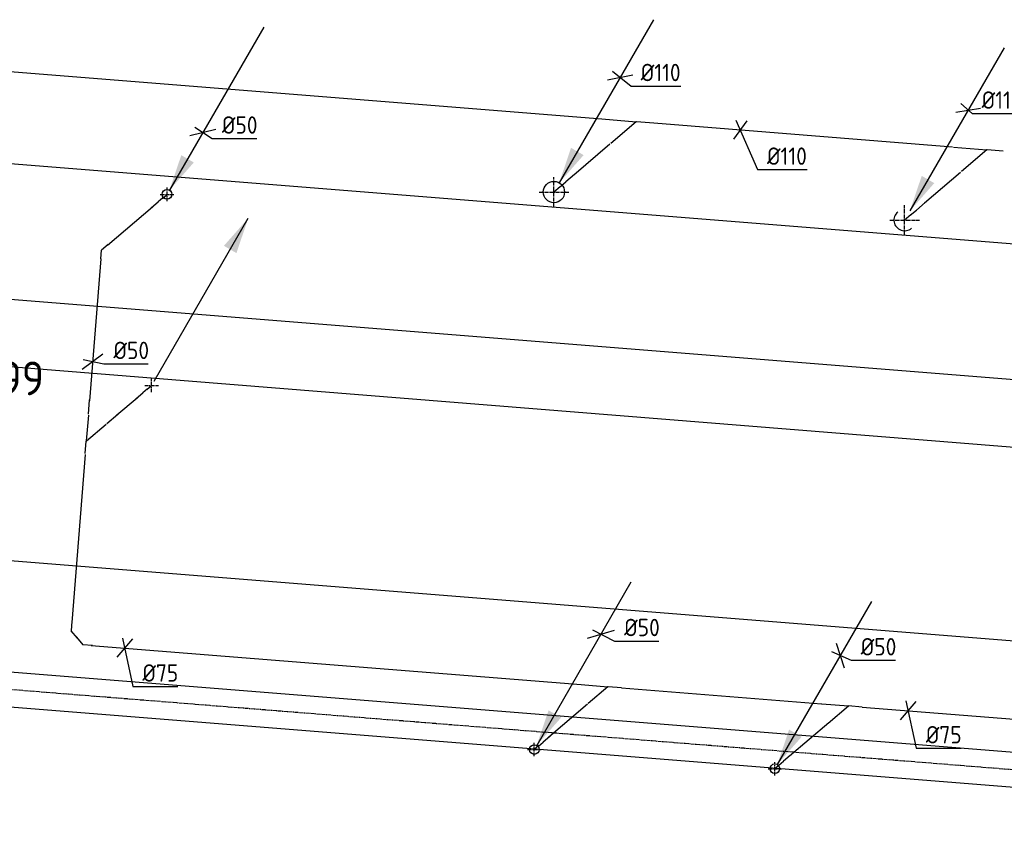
# Model space of a CAD drawing. Header units: millimetres. Extents: x -17664 to 48661, y -98 to 70975.
# Tile 61 of 62: x 11000 to 16094, y 60371 to 64608. Entities that reach past the tile are written whole.
import ezdxf

# ---------------------------------------------------------------- set-up
doc = ezdxf.new("R2010")
doc.units = ezdxf.units.MM
doc.linetypes.add('2322121', pattern=[2000, 1000, 1000])
doc.linetypes.add('CENTER2', pattern=[28.575, 19.05, -3.175, 3.175, -3.175])
for name, color, linetype in [('bTuwkundig', 7, 'Continuous'), ('WL524---_D', 4, 'Continuous'), ('WL524---_HARTLIJN', 1, 'CENTER2'), ('WL570---_RETOUR_D', 4, 'Continuous'), ('WL570---_RETOUR_HL', 1, 'CENTER2'), ('WL570---_TOEVOER_D', 3, 'Continuous'), ('WM524---', 1, 'Continuous'), ('WM570---_RETOUR', 1, 'Continuous')]:
    doc.layers.add(name, color=color, linetype=linetype)
doc.styles.add('STABICAD-018', font='ISOCP.SHX', dxfattribs={"height": 90})
doc.styles.add('STABICAD-035', font='ISOCP.SHX', dxfattribs={"height": 175})

# ---------------------------------------------------------------- blocks, each defined once
blk = doc.blocks.new('*U996')
at = {"linetype": 'Continuous'}
blk.add_hatch(color=2, dxfattribs=at).paths.add_polyline_path([(12.5, 21.7), (73.8, 202.8), (138.7, 165.3)], flags=0)
at = {"color": 2, "linetype": 'Continuous'}
blk.add_line((500, 866, -3199.3), (12.5, 21.7, -3199.3), dxfattribs=at)
at = {"color": 0, "linetype": 'Continuous'}
blk.add_circle((0, 0, -3199.3), 25, dxfattribs=at)
at = {"layer": 'WL524---_HARTLIJN', "linetype": 'CENTER2'}
for p, q in [((-35, 0, 1), (35, 0, 1)), ((0, -35, 1), (0, 35, 1))]:
    blk.add_line(p, q, dxfattribs=at)
blk.add_circle((0, 0, -3199.3), 0.0125, dxfattribs=at)
at = {"layer": 'WM570---_RETOUR', "color": 2, "style": 'STABICAD-018'}
for tag, p in [('SECTIONCODE', (11762.1, 63853.6, 3349.3)), ('POSITIONCODE', (11762.1, 63853.6, 3349.3)), ('CODE', (11762.1, 63803.6, 3199.3)), ('FLOORCODE', (11812.1, 63703.6, 3199.3))]:
    blk.add_attdef(tag, p, '', height=1.8, dxfattribs=at)
blk = doc.blocks.new('*U997')
at = {"linetype": 'Continuous'}
blk.add_hatch(color=2, dxfattribs=at).paths.add_polyline_path([(500, 866), (438.7, 684.9), (373.8, 722.4)], flags=0)
at = {"color": 2, "linetype": 'Continuous'}
blk.add_line((12.5, 21.7, -1), (500, 866, -1), dxfattribs=at)
at = {"layer": 'WL524---_HARTLIJN', "linetype": 'CENTER2'}
for p, q in [((-35, 0, -1), (35, 0, -1)), ((0, -35, -1), (0, 35, -1))]:
    blk.add_line(p, q, dxfattribs=at)
blk.add_circle((0, 0, -1), 0.0125, dxfattribs=at)
at = {"layer": 'WM570---_RETOUR', "color": 2, "style": 'STABICAD-018'}
for tag, p in [('POSITIONCODE', (11682.5, 62865, -149)), ('SECTIONCODE', (11682.5, 62865, -149)), ('CODE', (11682.5, 62815, 1)), ('FLOORCODE', (11632.5, 62715, 1))]:
    blk.add_attdef(tag, p, '', height=1.8, rotation=180, dxfattribs=at)
blk = doc.blocks.new('*U998')
at = {"linetype": 'Continuous'}
blk.add_hatch(color=2, dxfattribs=at).paths.add_polyline_path([(12.5, 21.7), (73.8, 202.8), (138.7, 165.3)], flags=0)
at = {"color": 2, "linetype": 'Continuous'}
blk.add_line((500, 866, -3199.3), (12.5, 21.7, -3199.3), dxfattribs=at)
at = {"color": 0, "linetype": 'Continuous'}
blk.add_circle((0, 0, -3199.3), 25, dxfattribs=at)
at = {"layer": 'WL524---_HARTLIJN', "linetype": 'CENTER2'}
for p, q in [((-35, 0, 1), (35, 0, 1)), ((0, -35, 1), (0, 35, 1))]:
    blk.add_line(p, q, dxfattribs=at)
blk.add_circle((0, 0, -3199.3), 0.0125, dxfattribs=at)
at = {"layer": 'WM570---_RETOUR', "color": 2, "style": 'STABICAD-018'}
for tag, p in [('SECTIONCODE', (13662.1, 60980.7, 3349.3)), ('POSITIONCODE', (13662.1, 60980.7, 3349.3)), ('CODE', (13662.1, 60930.7, 3199.3)), ('FLOORCODE', (13712.1, 60830.7, 3199.3))]:
    blk.add_attdef(tag, p, '', height=1.8, dxfattribs=at)
blk = doc.blocks.new('*U999')
at = {"linetype": 'Continuous'}
blk.add_hatch(color=2, dxfattribs=at).paths.add_polyline_path([(27.5, 47.6), (88.8, 228.8), (153.7, 191.3)], flags=0)
at = {"color": 2, "linetype": 'Continuous'}
blk.add_line((515, 892, -3234.6), (27.5, 47.6, -3234.6), dxfattribs=at)
at = {"color": 0, "linetype": 'Continuous'}
blk.add_circle((0, 0, -3234.6), 55, dxfattribs=at)
at = {"layer": 'WL524---_HARTLIJN', "linetype": 'CENTER2'}
for p, q in [((0, -77, 1), (0, 77, 1)), ((-77, 0, 1), (77, 0, 1))]:
    blk.add_line(p, q, dxfattribs=at)
blk.add_circle((0, 0, -3234.6), 0.0125, dxfattribs=at)
at = {"layer": 'WM570---_RETOUR', "color": 2, "style": 'STABICAD-018'}
for tag, p in [('SECTIONCODE', (13763.4, 63865.6, 3384.6)), ('POSITIONCODE', (13763.4, 63865.6, 3384.6)), ('CODE', (13763.4, 63815.6, 3234.6)), ('FLOORCODE', (13813.4, 63715.6, 3234.6))]:
    blk.add_attdef(tag, p, '', height=1.8, dxfattribs=at)
blk = doc.blocks.new('*U1000')
at = {"linetype": 'Continuous'}
blk.add_hatch(color=2, dxfattribs=at).paths.add_polyline_path([(27.5, 47.6), (88.8, 228.8), (153.7, 191.3)], flags=0)
at = {"color": 2, "linetype": 'Continuous'}
blk.add_line((515, 892, -3234.6), (27.5, 47.6, -3234.6), dxfattribs=at)
at = {"color": 0, "linetype": 'Continuous'}
blk.add_arc((0, 0, -3234.6), 55, 130.4253, 310.4253, dxfattribs=at)
at = {"layer": 'WL524---_HARTLIJN', "linetype": 'CENTER2'}
for p, q in [((0, -77, 1), (0, 77, 1)), ((-77, 0, 1), (77, 0, 1))]:
    blk.add_line(p, q, dxfattribs=at)
blk.add_circle((0, 0, -3234.6), 0.0125, dxfattribs=at)
at = {"layer": 'WM570---_RETOUR', "color": 2, "style": 'STABICAD-018'}
for tag, p in [('SECTIONCODE', (15577.6, 63720.5, 3384.6)), ('POSITIONCODE', (15577.6, 63720.5, 3384.6)), ('CODE', (15577.6, 63670.5, 3234.6)), ('FLOORCODE', (15627.6, 63570.5, 3234.6))]:
    blk.add_attdef(tag, p, '', height=1.8, dxfattribs=at)
blk = doc.blocks.new('*U1002')
at = {"color": 0, "linetype": 'Continuous'}
for p, q in [((-11.1, 51, -3100), (42.4, -194.5, -3100)), ((41, 46.9, -3100), (-41, -46.9, -3100)), ((42.4, -194.5, -3100), (276.1, -194.5, -3100))]:
    blk.add_line(p, q, dxfattribs=at)
at = {"color": 0, "linetype": 'Continuous', "style": 'STABICAD-018'}
blk.add_text('%%c75', height=90, dxfattribs=at).set_placement((92.4, -169.5, -3100))
at = {"layer": 'WM570---_RETOUR', "color": 2, "style": 'STABICAD-018'}
blk.add_attdef('CODE', (15595.1, 61031.7, 3100), '', height=1.8, dxfattribs=at)
blk = doc.blocks.new('*U1003')
at = {"color": 0, "linetype": 'Continuous'}
for p, q in [((-10.7, 51, -3100), (41.8, -199.1, -3100)), ((41.2, 46.9, -3100), (-41.2, -46.9, -3100)), ((41.8, -199.1, -3100), (275.5, -199.1, -3100))]:
    blk.add_line(p, q, dxfattribs=at)
at = {"color": 0, "linetype": 'Continuous', "style": 'STABICAD-018'}
blk.add_text('%%c75', height=90, dxfattribs=at).set_placement((91.8, -174.1, -3100))
at = {"layer": 'WM570---_RETOUR', "color": 2, "style": 'STABICAD-018'}
blk.add_attdef('CODE', (11543, 61356, 3100), '', height=1.8, dxfattribs=at)
blk = doc.blocks.new('*U1169')
at = {"color": 0, "linetype": 'Continuous'}
for p, q in [((-53.3, -39.8), (53.3, 39.8)), ((-49.3, 10.4), (57.7, -12.2)), ((57.7, -12.2), (287.8, -12.2))]:
    blk.add_line(p, q, dxfattribs=at)
at = {"color": 0, "linetype": 'Continuous', "style": 'STABICAD-018'}
blk.add_text('%%c50', height=90, dxfattribs=at).set_placement((107.7, 12.8))
at = {"layer": 'WM570---_RETOUR', "color": 2, "style": 'STABICAD-018'}
blk.add_attdef('CODE', (11377.2, 62838.4, 3100), '', height=1.8, dxfattribs=at)
blk = doc.blocks.new('*U1005')
at = {"color": 0, "linetype": 'Continuous'}
for p, q in [((-22.5, 52, -3100), (88.7, -205, -3100)), ((33.9, 47.4, -3100), (-33.9, -47.4, -3100)), ((88.7, -205, -3100), (345.8, -205, -3100))]:
    blk.add_line(p, q, dxfattribs=at)
at = {"color": 0, "linetype": 'Continuous', "style": 'STABICAD-018'}
blk.add_text('%%c110', height=90, dxfattribs=at).set_placement((138.7, -180, -3100))
at = {"layer": 'WM570---_RETOUR', "color": 2, "style": 'STABICAD-018'}
blk.add_attdef('CODE', (14727.2, 64036.5, 3100), '', height=1.8, dxfattribs=at)
blk = doc.blocks.new('*U1008')
at = {"color": 0, "linetype": 'Continuous'}
for p, q in [((-67, -16, -3199.3), (67, 16, -3199.3)), ((-41.9, 27.4, -3199.3), (48.7, -31.8, -3199.3)), ((48.7, -31.8, -3199.3), (278.8, -31.8, -3199.3))]:
    blk.add_line(p, q, dxfattribs=at)
at = {"color": 0, "linetype": 'Continuous', "style": 'STABICAD-018'}
blk.add_text('%%c50', height=90, dxfattribs=at).set_placement((98.7, -6.8, -3199.3))
at = {"layer": 'WM570---_RETOUR', "color": 2, "style": 'STABICAD-018'}
blk.add_attdef('CODE', (11947.3, 64024.4, 3199.3), '', height=1.8, dxfattribs=at)
blk = doc.blocks.new('*U1009')
at = {"color": 0, "linetype": 'Continuous'}
for p, q in [((-64.9, -12.3, -3234.6), (64.9, 12.3, -3234.6)), ((-39.6, 31.4, -3234.6), (56.6, -44.9, -3234.6)), ((56.6, -44.9, -3234.6), (313.7, -44.9, -3234.6))]:
    blk.add_line(p, q, dxfattribs=at)
at = {"color": 0, "linetype": 'Continuous', "style": 'STABICAD-018'}
blk.add_text('%%c110', height=90, dxfattribs=at).set_placement((106.6, -19.9, -3234.6))
at = {"layer": 'WM570---_RETOUR', "color": 2, "style": 'STABICAD-018'}
blk.add_attdef('CODE', (14106.1, 64309.2, 3234.6), '', height=1.8, dxfattribs=at)
blk = doc.blocks.new('*U1010')
at = {"color": 0, "linetype": 'Continuous'}
for p, q in [((-63.5, -10, -3234.6), (63.5, 10, -3234.6)), ((-37.9, 34.3, -3234.6), (20.1, -18.2, -3234.6)), ((20.1, -18.2, -3234.6), (277.2, -18.2, -3234.6))]:
    blk.add_line(p, q, dxfattribs=at)
at = {"color": 0, "linetype": 'Continuous', "style": 'STABICAD-018'}
blk.add_text('%%c110', height=90, dxfattribs=at).set_placement((70.1, 6.8, -3234.6))
at = {"layer": 'WM570---_RETOUR', "color": 2, "style": 'STABICAD-018'}
blk.add_attdef('CODE', (15906.4, 64139.9, 3234.6), '', height=1.8, dxfattribs=at)
blk = doc.blocks.new('*U1011')
at = {"color": 0, "linetype": 'Continuous'}
for p, q in [((-69.7, -20.7, -3199.3), (69.7, 20.7, -3199.3)), ((-44.6, 22.7, -3199.3), (70, -35.6, -3199.3)), ((70, -35.6, -3199.3), (300, -35.6, -3199.3))]:
    blk.add_line(p, q, dxfattribs=at)
at = {"color": 0, "linetype": 'Continuous', "style": 'STABICAD-018'}
blk.add_text('%%c50', height=90, dxfattribs=at).set_placement((120, -10.6, -3199.3))
at = {"layer": 'WM570---_RETOUR', "color": 2, "style": 'STABICAD-018'}
blk.add_attdef('CODE', (14006.9, 61427.8, 3199.3), '', height=1.8, dxfattribs=at)
blk = doc.blocks.new('*U1012')
at = {"color": 0, "linetype": 'Continuous'}
for p, q in [((-20.7, 64.1, -3199.3), (20.7, -64.1, -3199.3)), ((-45.8, 20.6, -3199.3), (55.7, -25.1, -3199.3)), ((55.7, -25.1, -3199.3), (285.8, -25.1, -3199.3))]:
    blk.add_line(p, q, dxfattribs=at)
at = {"color": 0, "linetype": 'Continuous', "style": 'STABICAD-018'}
blk.add_text('%%c50', height=90, dxfattribs=at).set_placement((105.7, -0.1, -3199.3))
at = {"layer": 'WM570---_RETOUR', "color": 2, "style": 'STABICAD-018'}
blk.add_attdef('CODE', (15245.1, 61317.6, 3199.3), '', height=1.8, dxfattribs=at)
blk = doc.blocks.new('*U1018')
at = {"color": 0, "linetype": 'Continuous'}
for p, q in [((0, 90, -3000), (9993.6, 90, -3000)), ((0, -90, -3000), (9993.6, -90, -3000))]:
    blk.add_line(p, q, dxfattribs=at)
at = {"layer": 'WL570---_RETOUR_HL', "linetype": 'CENTER2'}
blk.add_line((0, 0, -3000), (9993.6, 0, -3000), dxfattribs=at)
at = {"layer": 'WM570---_RETOUR', "color": 2, "style": 'STABICAD-018'}
for tag in ['CODE', 'SECTIONCODE', 'POSITIONCODE']:
    blk.add_attdef(tag, (19447, 60461, 3000), '', height=1.8, dxfattribs=at)
blk = doc.blocks.new('*U1190')
at = {"color": 0, "linetype": 'Continuous'}
for p, q in [((0, 525, -2975), (5, 525, -2975)), ((0, -525, -2975), (0, 525, -2975)), ((5, -525, -2975), (5, 525, -2975)), ((8296.7, 525, -2975), (8291.7, 525, -2975)), ((8291.7, -525, -2975), (8291.7, 525, -2975)), ((8296.7, -525, -2975), (8296.7, 525, -2975)), ((5, 500, -2975), (8291.7, 500, -2975)), ((5, -500, -2975), (8291.7, -500, -2975)), ((0, -525, -2975), (5, -525, -2975)), ((8296.7, -525, -2975), (8291.7, -525, -2975))]:
    blk.add_line(p, q, dxfattribs=at)
at = {"layer": 'WM570---_RETOUR', "color": 2, "style": 'STABICAD-018'}
for tag in ['SECTIONCODE', 'CODE', 'POSITIONCODE']:
    blk.add_attdef(tag, (9357.7, 62439, 2975), '', height=1.8, dxfattribs=at)
blk = doc.blocks.new('*U1189')
at = {"color": 0, "linetype": 'Continuous'}
for p, q in [((5, 350, -2975), (10295.9, 350, -2975)), ((5, -350, -2975), (10295.9, -350, -2975))]:
    blk.add_line(p, q, dxfattribs=at)
at = {"layer": 'WM570---_RETOUR', "color": 2, "style": 'STABICAD-018'}
for tag in ['CODE', 'SECTIONCODE', 'POSITIONCODE']:
    blk.add_attdef(tag, (7981.2, 63749.9, 2975), '', height=1.8, dxfattribs=at)
blk = doc.blocks.new('*U1131')
at = {"color": 0, "linetype": '2322121'}
blk.add_line((0, 0), (5851.6, 0), dxfattribs=at)
at = {"layer": 'WM570---_RETOUR', "color": 2, "style": 'STABICAD-018'}
for tag, p in [('CODE', (8178.2, 64560.5, 3100)), ('SECTIONCODE', (13056.3, 64320.6, 3100)), ('POSITIONCODE', (13056.3, 64320.6, 3100))]:
    blk.add_attdef(tag, p, '', height=1.8, dxfattribs=at)
blk = doc.blocks.new('*U1132')
at = {"color": 0, "linetype": '2322121'}
for p in [(-42.4, 0, -42.4), (0, 0, 60)]:
    blk.add_line(p, (0, 0), dxfattribs=at)
at = {"layer": 'WM570---_RETOUR', "color": 2, "style": 'STABICAD-018'}
for tag in ['SECTIONCODE', 'CODE', 'POSITIONCODE']:
    blk.add_attdef(tag, (13763.4, 63715.6, 3180.6), '', height=1.8, dxfattribs=at)
blk = doc.blocks.new('*U1133')
at = {"color": 0, "linetype": '2322121'}
for p in [(-60, 0), (42.4, 0, 42.4)]:
    blk.add_line(p, (0, 0), dxfattribs=at)
at = {"layer": 'WM570---_RETOUR', "color": 2, "style": 'STABICAD-018'}
for tag in ['CODE', 'SECTIONCODE', 'POSITIONCODE']:
    blk.add_attdef(tag, (13824.8, 63767.9, 3100), '', height=1.8, dxfattribs=at)
blk = doc.blocks.new('*U1134')
at = {"color": 0, "linetype": '2322121'}
blk.add_line((6, 0), (252.4, 0), dxfattribs=at)
at = {"layer": 'WM570---_RETOUR', "color": 2, "style": 'STABICAD-018'}
for tag, p in [('CODE', (14058, 63966.6, 3100)), ('SECTIONCODE', (14059.6, 63770.9, 3100)), ('POSITIONCODE', (14059.6, 63770.9, 3100))]:
    blk.add_attdef(tag, p, '', height=1.8, dxfattribs=at)
blk = doc.blocks.new('*U1135')
at = {"color": 0, "linetype": '2322121'}
for p, q in [((1, 1), (123, 123)), ((-90, 0), (0, 0)), ((0, 0), (0.7, 0.7)), ((180, 0), (1.4, 0))]:
    blk.add_line(p, q, dxfattribs=at)
at = {"layer": 'WM570---_RETOUR', "color": 2, "style": 'STABICAD-018'}
for tag, p in [('CODE', (14190.5, 64179.4, 3100)), ('SECTIONCODE', (14190.5, 64079.4, 3100)), ('POSITIONCODE', (14190.5, 64079.4, 3100))]:
    blk.add_attdef(tag, p, '', height=1.8, dxfattribs=at)
blk = doc.blocks.new('*U1136')
at = {"color": 0, "linetype": '2322121'}
blk.add_line((6, 0), (1556, 0), dxfattribs=at)
at = {"layer": 'WM570---_RETOUR', "color": 2, "style": 'STABICAD-018'}
for tag, p in [('SECTIONCODE', (15068.2, 64159.7, 3100)), ('POSITIONCODE', (15068.2, 64159.7, 3100)), ('CODE', (15831.3, 63948.1, 3100))]:
    blk.add_attdef(tag, p, '', height=1.8, dxfattribs=at)
blk = doc.blocks.new('*U1137')
at = {"color": 0, "linetype": '2322121'}
for p in [(-42.4, 0, -42.4), (0, 0, 60)]:
    blk.add_line(p, (0, 0), dxfattribs=at)
at = {"layer": 'WM570---_RETOUR', "color": 2, "style": 'STABICAD-018'}
for tag in ['CODE', 'SECTIONCODE', 'POSITIONCODE']:
    blk.add_attdef(tag, (15577.6, 63570.5, 3180.6), '', height=1.8, dxfattribs=at)
blk = doc.blocks.new('*U1138')
at = {"color": 0, "linetype": '2322121'}
for p in [(42.4, 0, 42.4), (-60, 0)]:
    blk.add_line(p, (0, 0), dxfattribs=at)
at = {"layer": 'WM570---_RETOUR', "color": 2, "style": 'STABICAD-018'}
for tag in ['SECTIONCODE', 'CODE', 'POSITIONCODE']:
    blk.add_attdef(tag, (15639, 63622.7, 3100), '', height=1.8, dxfattribs=at)
blk = doc.blocks.new('*U1139')
at = {"color": 0, "linetype": '2322121'}
blk.add_line((6, 0), (252.4, 0), dxfattribs=at)
at = {"layer": 'WM570---_RETOUR', "color": 2, "style": 'STABICAD-018'}
for tag, p in [('CODE', (15872.3, 63821.4, 3100)), ('SECTIONCODE', (15873.8, 63625.7, 3100)), ('POSITIONCODE', (15873.8, 63625.7, 3100))]:
    blk.add_attdef(tag, p, '', height=1.8, dxfattribs=at)
blk = doc.blocks.new('*U1140')
at = {"color": 0, "linetype": '2322121'}
for p, q in [((1, 1), (123, 123)), ((0, 0), (0.7, 0.7)), ((174, 0), (1.4, 0)), ((-84, 0), (0, 0))]:
    blk.add_line(p, q, dxfattribs=at)
at = {"layer": 'WM570---_RETOUR', "color": 2, "style": 'STABICAD-018'}
for tag, p in [('CODE', (16004.7, 64034.3, 3100)), ('SECTIONCODE', (16004.7, 63934.3, 3100)), ('POSITIONCODE', (16004.7, 63934.3, 3100))]:
    blk.add_attdef(tag, p, '', height=1.8, dxfattribs=at)
blk = doc.blocks.new('*U1147')
at = {"color": 0, "linetype": '2322121'}
blk.add_line((0, 0), (1251.2, 0), dxfattribs=at)
at = {"layer": 'WM570---_RETOUR', "color": 2, "style": 'STABICAD-018'}
for tag, p in [('SECTIONCODE', (15741.1, 61170.5, 3100)), ('POSITIONCODE', (16235.2, 61131, 3100)), ('CODE', (15358, 61050.7, 3100))]:
    blk.add_attdef(tag, p, '', height=1.8, dxfattribs=at)
blk = doc.blocks.new('*U1148')
at = {"color": 0, "linetype": '2322121'}
for p, q in [((1, 1), (99, 99)), ((-70, 0), (0, 0)), ((0, 0), (0.7, 0.7)), ((140, 0), (1.4, 0))]:
    blk.add_line(p, q, dxfattribs=at)
at = {"layer": 'WM570---_RETOUR', "color": 2, "style": 'STABICAD-018'}
for tag, p in [('SECTIONCODE', (15288.3, 61056.3, 3100)), ('POSITIONCODE', (15288.3, 61056.3, 3100)), ('CODE', (15288.3, 60956.3, 3100))]:
    blk.add_attdef(tag, p, '', height=1.8, dxfattribs=at)
blk = doc.blocks.new('*U1149')
at = {"color": 0, "linetype": '2322121'}
for p, q in [((1, 1), (95.1, 95.1)), ((0, 0), (0.7, 0.7)), ((-70, 0), (0, 0)), ((140, 0), (1.4, 0))]:
    blk.add_line(p, q, dxfattribs=at)
at = {"layer": 'WM570---_RETOUR', "color": 2, "style": 'STABICAD-018'}
for tag, p in [('SECTIONCODE', (14043.9, 61155.9, 3100)), ('POSITIONCODE', (14043.9, 61155.9, 3100)), ('CODE', (14043.9, 61055.9, 3100))]:
    blk.add_attdef(tag, p, '', height=1.8, dxfattribs=at)
blk = doc.blocks.new('*U1150')
at = {"color": 0, "linetype": '2322121'}
blk.add_line((0, 0), (1038.3, 0), dxfattribs=at)
at = {"layer": 'WM570---_RETOUR', "color": 2, "style": 'STABICAD-018'}
for tag, p in [('SECTIONCODE', (14496.7, 61270.1, 3100)), ('POSITIONCODE', (15613, 61180.8, 3100)), ('CODE', (14113.7, 61150.3, 3100))]:
    blk.add_attdef(tag, p, '', height=1.8, dxfattribs=at)
blk = doc.blocks.new('*U1151')
at = {"color": 0, "linetype": '2322121'}
blk.add_line((0, 0), (2542.3, 0), dxfattribs=at)
at = {"layer": 'WM570---_RETOUR', "color": 2, "style": 'STABICAD-018'}
for tag, p in [('SECTIONCODE', (12500.2, 61429.9, 3100)), ('POSITIONCODE', (12500.2, 61429.9, 3100)), ('CODE', (11370.1, 61369.8, 3100))]:
    blk.add_attdef(tag, p, '', height=1.8, dxfattribs=at)
blk = doc.blocks.new('*U1152')
at = {"color": 0, "linetype": '2322121'}
for p in [(0, 0, 45), (-31.8, 0, -31.8)]:
    blk.add_line(p, (0, 0), dxfattribs=at)
at = {"layer": 'WM570---_RETOUR', "color": 2, "style": 'STABICAD-018'}
for tag in ['CODE', 'SECTIONCODE', 'POSITIONCODE']:
    blk.add_attdef(tag, (13662.1, 60830.7, 3159.8), '', height=1.8, dxfattribs=at)
blk = doc.blocks.new('*U1153')
at = {"color": 0, "linetype": '2322121'}
for p in [(-45, 0), (31.8, 0, 31.8)]:
    blk.add_line(p, (0, 0), dxfattribs=at)
at = {"layer": 'WM570---_RETOUR', "color": 2, "style": 'STABICAD-018'}
for tag in ['CODE', 'SECTIONCODE', 'POSITIONCODE']:
    blk.add_attdef(tag, (13707.6, 60869.4, 3100), '', height=1.8, dxfattribs=at)
blk = doc.blocks.new('*U1154')
at = {"color": 0, "linetype": '2322121'}
blk.add_line((5.5, 0), (267.7, 0), dxfattribs=at)
at = {"layer": 'WM570---_RETOUR', "color": 2, "style": 'STABICAD-018'}
for tag, p in [('CODE', (13941.5, 61068.6, 3100)), ('SECTIONCODE', (13937.3, 60868, 3100)), ('POSITIONCODE', (13937.3, 60868, 3100))]:
    blk.add_attdef(tag, p, '', height=1.8, dxfattribs=at)
blk = doc.blocks.new('*U1155')
at = {"color": 0, "linetype": '2322121'}
for p in [(-50, 0), (35.4, 35.4)]:
    blk.add_line(p, (0, 0), dxfattribs=at)
at = {"layer": 'WM570---_RETOUR', "color": 2, "style": 'STABICAD-018'}
for tag in ['CODE', 'SECTIONCODE', 'POSITIONCODE']:
    blk.add_attdef(tag, (11265.7, 61444.8, 3100), '', height=1.8, dxfattribs=at)
blk = doc.blocks.new('*U1156')
at = {"color": 0, "linetype": '2322121'}
blk.add_line((6, 0), (877.2, 0), dxfattribs=at)
at = {"layer": 'WM570---_RETOUR', "color": 2, "style": 'STABICAD-018'}
for tag, p in [('CODE', (11339.2, 62363.1, 3100)), ('SECTIONCODE', (11453.7, 61914.5, 3100)), ('POSITIONCODE', (11453.7, 61914.5, 3100))]:
    blk.add_attdef(tag, p, '', height=1.8, dxfattribs=at)
blk = doc.blocks.new('*U1157')
at = {"color": 0, "linetype": '2322121'}
for p in [(-50, 0), (35.4, 35.4)]:
    blk.add_line(p, (0, 0), dxfattribs=at)
at = {"layer": 'WM570---_RETOUR', "color": 2, "style": 'STABICAD-018'}
for tag in ['SECTIONCODE', 'CODE', 'POSITIONCODE']:
    blk.add_attdef(tag, (11326.6, 61373.3, 3100), '', height=1.8, dxfattribs=at)
blk = doc.blocks.new('*U1158')
at = {"color": 0, "linetype": '2322121'}
blk.add_line((-29, 0, 0.9), (45, 0, 12.5), dxfattribs=at)
at = {"layer": 'WM570---_RETOUR', "color": 2, "style": 'STABICAD-018'}
for tag in ['SECTIONCODE', 'CODE', 'POSITIONCODE']:
    blk.add_attdef(tag, (11472.9, 62536.5, 3100), '', height=1.8, dxfattribs=at)
blk = doc.blocks.new('*U1159')
at = {"color": 0, "linetype": '2322121'}
for p, q in [((-64, 0), (0, 0)), ((0, 0), (0.7, -0.7)), ((134, 0), (1.4, 0)), ((1, -1), (94.8, -94.8))]:
    blk.add_line(p, q, dxfattribs=at)
at = {"layer": 'WM570---_RETOUR', "color": 2, "style": 'STABICAD-018'}
for tag in ['CODE', 'SECTIONCODE', 'POSITIONCODE']:
    blk.add_attdef(tag, (11344.3, 62426.9, 3100), '', height=1.8, dxfattribs=at)
blk = doc.blocks.new('*U1160')
at = {"color": 0, "linetype": '2322121'}
blk.add_line((-24, 0), (50, 0), dxfattribs=at)
at = {"layer": 'WM570---_RETOUR', "color": 2, "style": 'STABICAD-018'}
for tag in ['CODE', 'SECTIONCODE', 'POSITIONCODE']:
    blk.add_attdef(tag, (11357.3, 62590.4, 3100), '', height=1.8, dxfattribs=at)
blk = doc.blocks.new('*U1161')
at = {"color": 0, "linetype": '2322121'}
for p in [(0, 0, 45), (-31.8, 0, -31.8)]:
    blk.add_line(p, (0, 0), dxfattribs=at)
at = {"layer": 'WM570---_RETOUR', "color": 2, "style": 'STABICAD-018'}
for tag in ['POSITIONCODE', 'SECTIONCODE', 'CODE']:
    blk.add_attdef(tag, (11682.5, 62715, 3159.8), '', height=1.8, rotation=80, dxfattribs=at)
blk = doc.blocks.new('*U1162')
at = {"color": 0, "linetype": '2322121'}
for p in [(31.8, 0, 31.8), (-45, 0)]:
    blk.add_line(p, (0, 0), dxfattribs=at)
at = {"layer": 'WM570---_RETOUR', "color": 2, "style": 'STABICAD-018'}
for tag in ['POSITIONCODE', 'SECTIONCODE', 'CODE']:
    blk.add_attdef(tag, (11637, 62676.3, 3100), '', height=1.8, rotation=80, dxfattribs=at)
blk = doc.blocks.new('*U1163')
at = {"color": 0, "linetype": '2322121'}
blk.add_line((0, 0), (136.5, 0), dxfattribs=at)
at = {"layer": 'WM570---_RETOUR', "color": 2, "style": 'STABICAD-018'}
for tag, p in [('SECTIONCODE', (11457.3, 62720.3, 3100)), ('POSITIONCODE', (11457.3, 62720.3, 3100)), ('CODE', (11503, 62562.1, 3100))]:
    blk.add_attdef(tag, p, '', height=1.8, dxfattribs=at)
blk = doc.blocks.new('*U1164')
at = {"color": 0, "linetype": '2322121'}
for p in [(-45, 0), (31.8, -31.8)]:
    blk.add_line(p, (0, 0), dxfattribs=at)
at = {"layer": 'WM570---_RETOUR', "color": 2, "style": 'STABICAD-018'}
for tag, p in [('CODE', (11423.3, 63515.1, 3100)), ('SECTIONCODE', (11423.3, 63415.1, 3100)), ('POSITIONCODE', (11423.3, 63415.1, 3100))]:
    blk.add_attdef(tag, p, '', height=1.8, dxfattribs=at)
blk = doc.blocks.new('*U1165')
at = {"color": 0, "linetype": '2322121'}
blk.add_line((0, 0), (737.8, 0), dxfattribs=at)
at = {"layer": 'WM570---_RETOUR', "color": 2, "style": 'STABICAD-018'}
for tag, p in [('CODE', (11419.7, 63370.2, 3100)), ('SECTIONCODE', (11539.9, 62991, 3100)), ('POSITIONCODE', (11539.9, 62991, 3100))]:
    blk.add_attdef(tag, p, '', height=1.8, dxfattribs=at)
blk = doc.blocks.new('*U1166')
at = {"color": 0, "linetype": '2322121'}
blk.add_line((0, 0), (306.2, 0), dxfattribs=at)
at = {"layer": 'WM570---_RETOUR', "color": 2, "style": 'STABICAD-018'}
for tag, p in [('SECTIONCODE', (11472.3, 63653.8, 3100)), ('POSITIONCODE', (11472.3, 63653.8, 3100)), ('CODE', (11453.4, 63440.7, 3100))]:
    blk.add_attdef(tag, p, '', height=1.8, dxfattribs=at)
blk = doc.blocks.new('*U1167')
at = {"color": 0, "linetype": '2322121'}
for p in [(-31.8, 0, -31.8), (0, 0, 45)]:
    blk.add_line(p, (0, 0), dxfattribs=at)
at = {"layer": 'WM570---_RETOUR', "color": 2, "style": 'STABICAD-018'}
for tag in ['CODE', 'SECTIONCODE', 'POSITIONCODE']:
    blk.add_attdef(tag, (11762.1, 63703.6, 3159.8), '', height=1.8, dxfattribs=at)
blk = doc.blocks.new('*U1168')
at = {"color": 0, "linetype": '2322121'}
for p in [(31.8, 0, 31.8), (-45, 0)]:
    blk.add_line(p, (0, 0), dxfattribs=at)
at = {"layer": 'WM570---_RETOUR', "color": 2, "style": 'STABICAD-018'}
for tag in ['CODE', 'SECTIONCODE', 'POSITIONCODE']:
    blk.add_attdef(tag, (11716.6, 63664.9, 3100), '', height=1.8, dxfattribs=at)
blk = doc.blocks.new('*U1186')
at = {"color": 0, "linetype": '2322121'}
for p in [(31.8, 0, 31.8), (-45, 0)]:
    blk.add_line(p, (0, 0), dxfattribs=at)
at = {"layer": 'WM570---_RETOUR', "color": 2, "style": 'STABICAD-018'}
for tag in ['CODE', 'SECTIONCODE', 'POSITIONCODE']:
    blk.add_attdef(tag, (14952, 60769.8, 3100), '', height=1.8, dxfattribs=at)
blk = doc.blocks.new('*U1187')
at = {"color": 0, "linetype": '2322121'}
blk.add_line((0, 0), (267.7, 0), dxfattribs=at)
at = {"layer": 'WM570---_RETOUR', "color": 2, "style": 'STABICAD-018'}
for tag, p in [('CODE', (15185.9, 60969.1, 3100)), ('SECTIONCODE', (15181.6, 60768.4, 3100)), ('POSITIONCODE', (15181.6, 60768.4, 3100))]:
    blk.add_attdef(tag, p, '', height=1.8, dxfattribs=at)
blk = doc.blocks.new('*U1188')
at = {"color": 0, "linetype": '2322121'}
for p in [(-31.8, 0, -31.8), (0, 0, 45)]:
    blk.add_line(p, (0, 0), dxfattribs=at)
at = {"layer": 'WM570---_RETOUR', "color": 2, "style": 'STABICAD-018'}
for tag in ['CODE', 'SECTIONCODE', 'POSITIONCODE']:
    blk.add_attdef(tag, (14906.5, 60731.1, 3159.8), '', height=1.8, dxfattribs=at)

msp = doc.modelspace()

# ---------------------------------------------------------------- block references
at = {"layer": 'WL524---_D', "linetype": 'Continuous'}
for name, p in [('*U999', (13763.4, 63715.6, 3234.6)), ('*U996', (11762.1, 63703.6, 3199.3)), ('*U1000', (15577.6, 63570.5, 3234.6)), ('*U997', (11682.5, 62715, 1)), ('*U998', (13662.1, 60830.7, 3199.3)), ('*U998', (14906.5, 60731.1, 3199.3))]:
    msp.add_blockref(name, p, dxfattribs=at)
at = {"layer": 'WL524---_D', "linetype": '2322121'}
for name, p, rotation in [('*U1131', (8178.2, 64560.5, 3100), 355.4252666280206), ('*U1135', (14190.5, 64079.4, 3100), 175.425266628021), ('*U1136', (15831.3, 63948.1, 3100), 175.4252666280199), ('*U1134', (14058, 63966.6, 3100), 220.4252666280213), ('*U1140', (16004.7, 63934.3, 3100), 175.4252666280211), ('*U1133', (13824.8, 63767.9, 3100), 220.4252666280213), ('*U1139', (15872.3, 63821.4, 3100), 220.4252666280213), ('*U1132', (13763.4, 63715.6, 3180.6), 220.4252666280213), ('*U1168', (11716.6, 63664.9, 3100), 40.42526662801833), ('*U1167', (11762.1, 63703.6, 3159.8), 40.42526662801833), ('*U1166', (11453.4, 63440.7, 3100), 40.42526662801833), ('*U1138', (15639, 63622.7, 3100), 220.4252666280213), ('*U1137', (15577.6, 63570.5, 3180.6), 220.4252666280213), ('*U1164', (11423.3, 63415.1, 3100), 85.42526662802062), ('*U1165', (11419.7, 63370.2, 3100), 265.4252666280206), ('*U1161', (11682.5, 62715, 3159.8), 40.42526662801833), ('*U1162', (11637, 62676.3, 3100), 40.42526662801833), ('*U1160', (11357.3, 62590.4, 3100), 85.42526662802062), ('*U1163', (11503, 62562.1, 3100), 40.42526662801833), ('*U1159', (11344.3, 62426.9, 3100), 85.42526662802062), ('*U1158', (11472.9, 62536.5, 3100), 40.42526662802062), ('*U1156', (11339.2, 62363.1, 3100), 265.4252666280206), ('*U1155', (11265.7, 61444.8, 3100), 265.4252666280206), ('*U1157', (11326.6, 61373.3, 3100), 310.4252666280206), ('*U1151', (11370.1, 61369.8, 3100), 355.4252666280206), ('*U1149', (14043.9, 61155.9, 3100), 175.425266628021), ('*U1150', (14113.7, 61150.3, 3100), 355.4252666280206), ('*U1154', (13941.5, 61068.6, 3100), 220.4252666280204), ('*U1148', (15288.3, 61056.3, 3100), 175.425266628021), ('*U1147', (15358, 61050.7, 3100), 355.4252666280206), ('*U1187', (15185.9, 60969.1, 3100), 220.4252666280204), ('*U1153', (13707.6, 60869.4, 3100), 220.4252666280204), ('*U1152', (13662.1, 60830.7, 3159.8), 220.4252666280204), ('*U1186', (14952, 60769.8, 3100), 220.4252666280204), ('*U1188', (14906.5, 60731.1, 3159.8), 220.4252666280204)]:
    msp.add_blockref(name, p, dxfattribs=dict(at, rotation=rotation))
at = {"layer": 'WL570---_RETOUR_D', "linetype": 'Continuous'}
for name, p, rotation in [('*U1190', (9357.7, 62439, 2975), 355.4126459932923), ('*U1018', (19447, 60461, 3000), 175.4252666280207)]:
    msp.add_blockref(name, p, dxfattribs=dict(at, rotation=rotation))
at = {"layer": 'WL570---_TOEVOER_D', "linetype": 'Continuous', "rotation": 355.4252666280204}
msp.add_blockref('*U1189', (7981.2, 63749.9, 2975), dxfattribs=at)
at = {"layer": 'WM524---', "linetype": 'Continuous'}
for name, p in [('*U1009', (14106.1, 64309.2, 3234.6)), ('*U1010', (15906.4, 64139.9, 3234.6)), ('*U1008', (11947.3, 64024.4, 3199.3)), ('*U1005', (14727.2, 64036.5, 3100)), ('*U1169', (11377.2, 62838.4, 3100)), ('*U1011', (14006.9, 61427.8, 3199.3)), ('*U1003', (11543, 61356, 3100)), ('*U1012', (15245.1, 61317.6, 3199.3)), ('*U1002', (15595.1, 61031.7, 3100))]:
    msp.add_blockref(name, p, dxfattribs=at)

# ---------------------------------------------------------------- texts
at = {"layer": 'bTuwkundig', "color": 3, "style": 'STABICAD-035'}
msp.add_text('K.99', height=175, dxfattribs=at).set_placement((10718.4, 62663.7, -500))

doc.saveas('drawing.dxf')
